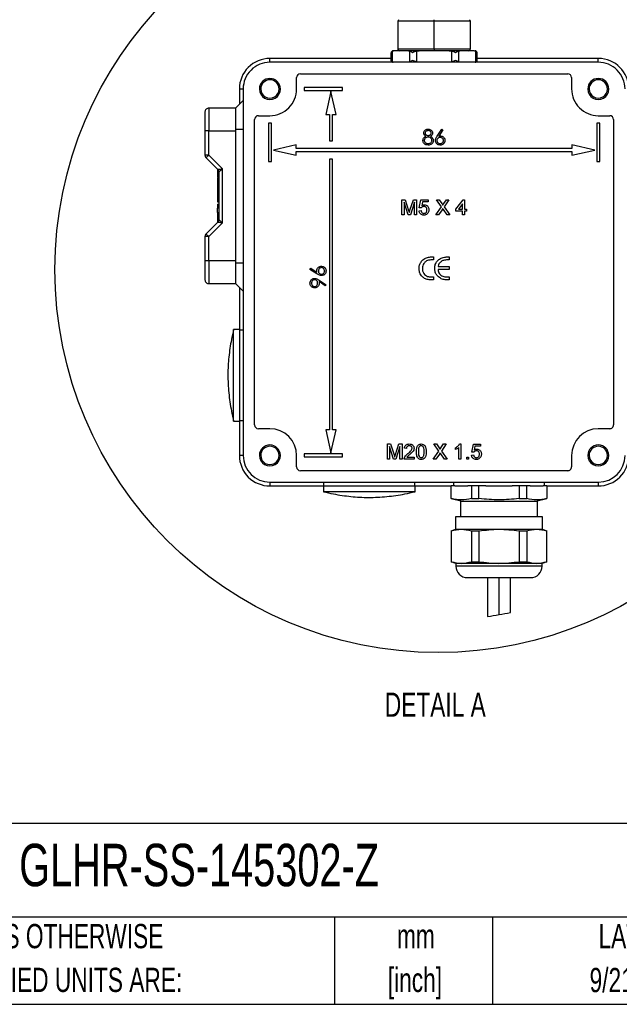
# Model space of a CAD drawing. Header units: millimetres. Extents: x 19 to 819, y 19 to 629.
# Tile 8 of 30: x 527 to 684, y 19 to 277. Entities that reach past the tile are written whole.
import ezdxf

# ---------------------------------------------------------------- set-up
doc = ezdxf.new("R2010")
doc.units = ezdxf.units.MM
doc.header["$LTSCALE"] = 3
doc.layers.add('DIMENSIONS', color=140, linetype='Continuous', lineweight=25)
doc.layers.add('TEXT', color=140, linetype='Continuous', lineweight=25)
doc.layers.add('SLD-DEFPOINTS', color=7, linetype='Continuous')
doc.styles.add('SLDTEXTSTYLE0', font='TXT', dxfattribs={"width": 0.7})

msp = doc.modelspace()

# ---------------------------------------------------------------- linework, layer by layer
for p, q in [((625.662, 276.567), (625.662, 269.328)), ((635.162, 276.567), (625.662, 276.567)), ((635.162, 276.567), (635.162, 276.977)), ((635.162, 269.328), (635.162, 276.567)), ((644.662, 276.567), (635.162, 276.567)), ((644.662, 269.328), (644.662, 276.567)), ((623.925, 266.328), (623.925, 268.328)), ((624.193, 268.743), (624.547, 268.828)), ((624.193, 268.743), (624.193, 265.912)), ((628.458, 268.828), (624.547, 268.828)), ((625.662, 269.328), (635.162, 269.328)), ((628.458, 268.828), (628.812, 268.743)), ((631.251, 268.828), (628.458, 268.828)), ((628.812, 265.912), (628.812, 268.743)), ((630.544, 268.743), (631.251, 268.828)), ((630.544, 268.743), (630.544, 265.912)), ((639.073, 268.828), (631.251, 268.828)), ((635.162, 269.328), (635.162, 268.828)), ((635.162, 269.328), (644.662, 269.328)), ((639.073, 268.828), (639.781, 268.743)), ((641.867, 268.828), (639.073, 268.828)), ((639.781, 265.912), (639.781, 268.743)), ((641.513, 268.743), (641.867, 268.828)), ((641.513, 268.743), (641.513, 265.912)), ((645.778, 268.828), (641.867, 268.828)), ((645.778, 268.828), (646.132, 268.743)), ((646.132, 265.912), (646.132, 268.743)), ((646.4, 266.328), (646.4, 268.328)), ((592.162, 265.828), (592.162, 266.828)), ((623.925, 266.828), (592.162, 266.828)), ((678.162, 265.828), (592.162, 265.828)), ((678.162, 266.828), (646.4, 266.828)), ((678.162, 265.828), (678.162, 266.828)), ((599.162, 258.828), (599.162, 261.828)), ((600.162, 262.828), (670.162, 262.828)), ((671.162, 261.828), (671.162, 258.828)), ((584.162, 258.828), (585.162, 258.828)), ((584.162, 258.828), (584.162, 254.828)), ((585.162, 258.828), (585.162, 162.828)), ((589.762, 258.828), (589.412, 258.828)), ((594.912, 258.828), (594.562, 258.828)), ((601.162, 259.228), (601.162, 258.428)), ((611.162, 259.228), (601.162, 259.228)), ((601.162, 258.428), (611.162, 258.428)), ((608.162, 258.128), (606.832, 252.128)), ((609.493, 252.128), (608.162, 258.128)), ((611.162, 258.428), (611.162, 259.228)), ((675.762, 258.828), (675.412, 258.828)), ((680.912, 258.828), (680.562, 258.828)), ((583.162, 253.828), (585.162, 255.828)), ((575.162, 252.828), (575.162, 247.828)), ((576.162, 253.828), (576.162, 247.828)), ((583.162, 253.828), (576.162, 253.828)), ((583.162, 253.828), (583.162, 248.328)), ((588.162, 170.828), (588.162, 250.828)), ((589.162, 251.828), (592.162, 251.828)), ((606.832, 252.128), (607.762, 252.128)), ((607.762, 252.128), (607.762, 245.228)), ((608.562, 245.228), (608.562, 252.128)), ((608.562, 252.128), (609.493, 252.128)), ((678.162, 251.828), (681.162, 251.828)), ((682.162, 250.828), (682.162, 170.828)), ((576.162, 247.828), (575.162, 247.828)), ((575.162, 247.828), (575.162, 241.505)), ((576.162, 241.505), (576.162, 247.828)), ((576.162, 247.828), (583.162, 247.828)), ((583.162, 248.328), (585.162, 248.328)), ((583.162, 248.328), (583.162, 247.828)), ((583.162, 247.828), (583.162, 213.828)), ((592.562, 249.828), (591.762, 249.828)), ((591.762, 249.828), (591.762, 239.828)), ((592.562, 239.828), (592.562, 249.828)), ((635.968, 246.505), (637.162, 248.33)), ((637.439, 248.113), (636.382, 246.497)), ((637.162, 248.33), (637.439, 248.113)), ((678.562, 249.828), (677.762, 249.828)), ((677.762, 249.828), (677.762, 239.828)), ((678.562, 239.828), (678.562, 249.828)), ((607.762, 245.228), (608.562, 245.228)), ((599.062, 244.158), (593.062, 242.828)), ((593.062, 242.828), (599.062, 241.497)), ((599.062, 243.228), (599.062, 244.158)), ((671.262, 243.228), (599.062, 243.228)), ((671.262, 244.158), (671.262, 243.228)), ((677.262, 242.828), (671.262, 244.158)), ((671.262, 241.497), (677.262, 242.828)), ((576.162, 241.505), (575.162, 241.505)), ((575.455, 240.798), (578.47, 237.784)), ((579.762, 237.905), (576.162, 241.505)), ((599.062, 242.428), (671.262, 242.428)), ((599.062, 241.497), (599.062, 242.428)), ((608.562, 240.428), (607.762, 240.428)), ((607.762, 240.428), (607.762, 169.528)), ((608.562, 169.528), (608.562, 240.428)), ((671.262, 242.428), (671.262, 241.497)), ((578.462, 237.791), (578.462, 237.453)), ((578.462, 237.453), (578.689, 237.453)), ((578.462, 237.453), (578.462, 236.964)), ((579.762, 223.75), (579.762, 237.905)), ((591.762, 239.828), (592.562, 239.828)), ((677.762, 239.828), (678.562, 239.828)), ((578.462, 236.964), (578.762, 236.964)), ((578.462, 236.964), (578.462, 235.674)), ((578.462, 235.674), (578.762, 235.674)), ((578.462, 235.674), (578.462, 235.631)), ((578.762, 235.506), (578.462, 235.506)), ((578.462, 235.506), (578.462, 233.988)), ((578.762, 237.077), (578.762, 224.578)), ((578.462, 233.988), (578.762, 233.988)), ((578.462, 233.988), (578.462, 232.47)), ((578.462, 233.864), (578.462, 233.619)), ((578.462, 232.625), (578.462, 232.227)), ((578.462, 232.47), (578.762, 232.47)), ((578.462, 232.227), (578.762, 232.227)), ((578.462, 232.227), (578.462, 231.978)), ((578.462, 232.06), (578.762, 232.06)), ((578.462, 232.06), (578.462, 230.754)), ((578.462, 230.754), (578.762, 230.754)), ((578.462, 230.754), (578.462, 229.27)), ((626.727, 225.828), (626.727, 229.828)), ((626.727, 229.828), (627.575, 229.828)), ((627.575, 229.828), (628.469, 227.021)), ((628.846, 227.069), (629.731, 229.828)), ((629.731, 229.828), (630.573, 229.828)), ((630.573, 229.828), (630.573, 225.828)), ((631.291, 227.725), (631.701, 229.776)), ((631.701, 229.776), (633.598, 229.776)), ((633.598, 229.776), (633.598, 229.263)), ((637.101, 227.98), (635.827, 229.828)), ((635.827, 229.828), (636.507, 229.828)), ((636.507, 229.828), (637.205, 228.815)), ((637.674, 228.814), (638.369, 229.828)), ((639.058, 229.828), (637.785, 227.973)), ((638.369, 229.828), (639.058, 229.828)), ((640.88, 227.315), (642.778, 229.776)), ((642.778, 229.776), (643.137, 229.776)), ((643.137, 229.776), (643.137, 227.315)), ((578.462, 229.27), (578.762, 229.27)), ((578.462, 228.696), (578.762, 228.696)), ((578.462, 228.696), (578.462, 227.67)), ((578.462, 227.67), (578.762, 227.67)), ((578.762, 227.588), (578.462, 227.588)), ((578.462, 226.426), (578.462, 227.588)), ((628.351, 225.828), (627.291, 229.212)), ((627.291, 229.212), (627.291, 225.828)), ((630.009, 229.212), (628.941, 225.828)), ((630.009, 225.828), (630.009, 229.212)), ((631.803, 227.674), (631.291, 227.725)), ((632.12, 229.263), (631.916, 228.227)), ((633.598, 229.263), (632.12, 229.263)), ((635.622, 225.828), (637.101, 227.98)), ((637.257, 227.204), (636.311, 225.828)), ((638.583, 225.828), (637.61, 227.241)), ((637.785, 227.973), (639.263, 225.828)), ((640.88, 226.802), (640.88, 227.315)), ((642.624, 228.755), (641.513, 227.315)), ((641.513, 227.315), (642.624, 227.315)), ((642.624, 227.315), (642.624, 228.755)), ((643.137, 227.315), (643.65, 227.315)), ((643.65, 227.315), (643.65, 226.802)), ((578.462, 226.426), (578.762, 226.426)), ((578.462, 226.426), (578.462, 225.086)), ((578.462, 225.086), (578.762, 225.086)), ((578.462, 224.997), (578.462, 224.511)), ((578.462, 224.511), (578.462, 224.06)), ((578.462, 224.511), (578.76, 224.511)), ((627.291, 225.828), (626.727, 225.828)), ((628.941, 225.828), (628.351, 225.828)), ((630.573, 225.828), (630.009, 225.828)), ((631.239, 226.905), (631.752, 226.956)), ((636.311, 225.828), (635.622, 225.828)), ((639.263, 225.828), (638.583, 225.828)), ((642.624, 226.802), (640.88, 226.802)), ((642.624, 225.828), (642.624, 226.802)), ((643.137, 225.828), (642.624, 225.828)), ((643.65, 226.802), (643.137, 226.802)), ((643.137, 226.802), (643.137, 225.828)), ((578.47, 223.871), (575.455, 220.857)), ((576.162, 220.15), (579.762, 223.75)), ((578.462, 224.06), (578.618, 224.06)), ((578.462, 224.06), (578.462, 223.864)), ((576.162, 220.15), (575.162, 220.15)), ((575.162, 220.15), (575.162, 213.828)), ((576.162, 213.828), (576.162, 220.15)), ((634.204, 214.828), (634.966, 214.828)), ((634.966, 214.828), (634.966, 214.038)), ((638.474, 214.828), (639.092, 214.828)), ((639.092, 214.828), (639.092, 214.038)), ((575.162, 213.828), (575.162, 208.828)), ((576.162, 213.828), (575.162, 213.828)), ((583.162, 213.828), (576.162, 213.828)), ((576.162, 213.828), (576.162, 207.828)), ((583.162, 213.828), (583.162, 213.328)), ((583.162, 213.328), (585.162, 213.328)), ((583.162, 213.328), (583.162, 207.828)), ((602.66, 211.578), (602.877, 211.854)), ((604.485, 210.384), (602.66, 211.578)), ((602.877, 211.854), (604.493, 210.797)), ((634.966, 214.038), (634.336, 214.038)), ((636.189, 212.301), (639.092, 212.301)), ((639.092, 211.512), (636.189, 211.512)), ((639.092, 214.038), (638.446, 214.038)), ((639.092, 212.301), (639.092, 211.512)), ((634.316, 209.617), (634.966, 209.617)), ((634.966, 209.617), (634.966, 208.828)), ((638.241, 209.617), (639.092, 209.617)), ((639.092, 209.617), (639.092, 208.828)), ((576.162, 207.828), (583.162, 207.828)), ((583.162, 207.828), (585.162, 205.828)), ((584.162, 206.828), (584.162, 195.828)), ((606.665, 207.239), (605.04, 208.352)), ((605.064, 208.758), (606.865, 207.526)), ((606.865, 207.526), (606.665, 207.239)), ((634.966, 208.828), (634.172, 208.828)), ((639.092, 208.828), (638.37, 208.828)), ((582.662, 171.828), (582.662, 195.828)), ((584.162, 195.828), (582.662, 195.828)), ((584.162, 195.828), (584.162, 171.828)), ((584.162, 195.728), (585.162, 195.728)), ((582.07, 193.191), (582.074, 193.183)), ((582.074, 174.473), (582.07, 174.464)), ((582.662, 171.828), (584.162, 171.828)), ((585.162, 171.928), (584.162, 171.928)), ((584.162, 171.828), (584.162, 162.828)), ((592.162, 169.828), (589.162, 169.828)), ((606.832, 169.528), (608.162, 163.528)), ((607.762, 169.528), (606.832, 169.528)), ((608.162, 163.528), (609.493, 169.528)), ((609.493, 169.528), (608.562, 169.528)), ((681.162, 169.828), (678.162, 169.828)), ((622.932, 165.828), (623.78, 165.828)), ((622.932, 161.828), (622.932, 165.828)), ((624.557, 161.828), (623.496, 165.212)), ((623.496, 165.212), (623.496, 161.828)), ((623.78, 165.828), (624.674, 163.021)), ((625.051, 163.069), (625.936, 165.828)), ((626.214, 165.212), (625.146, 161.828)), ((625.936, 165.828), (626.778, 165.828)), ((626.214, 161.828), (626.214, 165.212)), ((626.778, 165.828), (626.778, 161.828)), ((636.383, 163.98), (635.11, 165.828)), ((635.11, 165.828), (635.789, 165.828)), ((635.789, 165.828), (636.487, 164.815)), ((636.956, 164.814), (637.651, 165.828)), ((638.34, 165.828), (637.067, 163.973)), ((637.651, 165.828), (638.34, 165.828)), ((641.832, 165.828), (642.162, 165.828)), ((642.162, 165.828), (642.162, 161.828)), ((645.034, 163.725), (645.444, 165.776)), ((645.444, 165.776), (647.342, 165.776)), ((645.864, 165.263), (645.66, 164.227)), ((647.342, 165.263), (645.864, 165.263)), ((647.342, 165.776), (647.342, 165.263)), ((585.162, 162.828), (584.162, 162.828)), ((589.762, 162.828), (589.412, 162.828)), ((594.912, 162.828), (594.562, 162.828)), ((599.162, 159.828), (599.162, 162.828)), ((601.162, 163.228), (601.162, 162.428)), ((611.162, 163.228), (601.162, 163.228)), ((611.162, 162.428), (611.162, 163.228)), ((627.906, 164.648), (627.393, 164.699)), ((634.904, 161.828), (636.383, 163.98)), ((636.539, 163.204), (635.593, 161.828)), ((637.865, 161.828), (636.892, 163.241)), ((637.067, 163.973), (638.545, 161.828)), ((640.727, 164.355), (640.727, 164.828)), ((641.65, 161.828), (641.65, 164.945)), ((644.983, 162.905), (645.496, 162.956)), ((645.547, 163.674), (645.034, 163.725)), ((671.162, 162.828), (671.162, 159.828)), ((675.762, 162.828), (675.412, 162.828)), ((680.912, 162.828), (680.562, 162.828)), ((601.162, 162.428), (611.162, 162.428)), ((623.496, 161.828), (622.932, 161.828)), ((625.146, 161.828), (624.557, 161.828)), ((626.778, 161.828), (626.214, 161.828)), ((629.957, 161.828), (627.342, 161.828)), ((628.001, 162.34), (629.957, 162.34)), ((629.957, 162.34), (629.957, 161.828)), ((635.593, 161.828), (634.904, 161.828)), ((638.545, 161.828), (637.865, 161.828)), ((642.162, 161.828), (641.65, 161.828)), ((643.701, 161.828), (643.701, 162.34)), ((643.701, 162.34), (644.214, 162.34)), ((644.214, 161.828), (643.701, 161.828)), ((644.214, 162.34), (644.214, 161.828)), ((670.162, 158.828), (600.162, 158.828)), ((592.162, 155.828), (678.162, 155.828)), ((592.162, 155.828), (592.162, 154.828)), ((592.162, 154.828), (606.162, 154.828)), ((606.162, 154.828), (606.162, 153.328)), ((606.162, 154.828), (630.162, 154.828)), ((606.262, 154.828), (606.262, 155.828)), ((630.062, 155.828), (630.062, 154.828)), ((630.162, 153.328), (630.162, 154.828)), ((630.162, 154.828), (639.662, 154.828)), ((639.662, 151.512), (639.662, 154.828)), ((640.583, 154.828), (639.662, 154.828)), ((640.262, 155.828), (640.262, 154.828)), ((640.583, 154.828), (643.996, 154.828)), ((644.917, 154.828), (643.996, 154.828)), ((644.917, 154.828), (644.917, 151.512)), ((646.908, 154.828), (644.917, 154.828)), ((646.908, 151.512), (646.908, 154.828)), ((648.749, 154.828), (646.908, 154.828)), ((648.749, 154.828), (655.576, 154.828)), ((657.417, 154.828), (655.576, 154.828)), ((657.417, 154.828), (657.417, 151.512)), ((659.408, 154.828), (657.417, 154.828)), ((659.408, 151.512), (659.408, 154.828)), ((660.328, 154.828), (659.408, 154.828)), ((660.328, 154.828), (663.742, 154.828)), ((664.662, 154.828), (663.742, 154.828)), ((664.062, 154.828), (664.062, 155.828)), ((664.662, 154.828), (664.662, 151.512)), ((664.662, 154.828), (678.162, 154.828)), ((678.162, 155.828), (678.162, 154.828)), ((630.162, 153.328), (606.162, 153.328)), ((608.799, 152.735), (608.807, 152.739)), ((627.517, 152.739), (627.526, 152.735)), ((639.662, 151.512), (639.662, 151.497)), ((642.162, 150.828), (639.662, 151.497)), ((642.162, 150.828), (662.162, 150.828)), ((642.162, 146.828), (642.162, 150.828)), ((644.917, 151.512), (646.908, 151.512)), ((657.417, 151.512), (659.408, 151.512)), ((664.662, 151.497), (662.162, 150.828)), ((662.162, 150.828), (662.162, 146.828)), ((640.862, 143.528), (640.862, 146.828)), ((640.862, 146.828), (663.462, 146.828)), ((663.462, 146.828), (663.462, 143.528)), ((639.662, 143.091), (640.862, 143.528)), ((639.662, 143.072), (639.662, 134.984)), ((640.862, 143.528), (663.462, 143.528)), ((644.917, 143.072), (646.908, 143.072)), ((644.917, 143.072), (644.917, 134.984)), ((646.908, 143.072), (646.908, 134.984)), ((657.417, 143.072), (657.417, 134.984)), ((657.417, 143.072), (659.408, 143.072)), ((659.408, 143.072), (659.408, 134.984)), ((663.462, 143.528), (664.662, 143.091)), ((664.662, 134.984), (664.662, 143.072)), ((640.862, 134.528), (639.662, 134.964)), ((663.462, 134.528), (640.862, 134.528)), ((640.862, 134.528), (640.862, 133.828)), ((644.917, 134.984), (646.908, 134.984)), ((657.417, 134.984), (659.408, 134.984)), ((664.662, 134.964), (663.462, 134.528)), ((663.462, 133.828), (663.462, 134.528)), ((663.462, 133.828), (640.862, 133.828)), ((643.862, 130.828), (660.462, 130.828)), ((649.162, 130.828), (649.162, 120.647)), ((652.162, 121.122), (652.162, 130.828)), ((655.162, 121.699), (655.162, 130.828))]:
    msp.add_line(p, q)
at = {"flags": 128}
for points in [[(576.162, 241.505), (576.024, 241.367), (575.892, 241.235), (575.77, 241.112), (575.662, 241.005), (575.574, 240.917), (575.509, 240.852), (575.469, 240.812), (575.455, 240.798)], [(575.455, 220.857), (575.469, 220.843), (575.509, 220.803), (575.574, 220.738), (575.662, 220.65), (575.77, 220.543), (575.892, 220.421), (576.024, 220.288), (576.162, 220.15)]]:
    msp.add_lwpolyline(points, dxfattribs=at)
for centre, radius, start, end in [((626.162, 276.567), 0.5, 124.99937, 179.99999), ((644.162, 276.567), 0.5, 359.99873, 55.00109), ((624.425, 268.328), 0.5, 90.00067, 179.99848), ((626.162, 269.328), 0.5, 179.99981, 269.99933), ((644.162, 269.328), 0.5, 269.99994, 0.00092), ((645.9, 268.328), 0.5, 0.04619, 90.00079), ((592.162, 258.828), 8, 90.00001, 180.00005), ((592.162, 258.828), 7, 89.99996, 180.00004), ((624.425, 266.328), 0.5, 180.00152, 269.99933), ((645.9, 266.328), 0.5, 269.99994, 0.01116), ((678.162, 258.828), 8, 0.00001, 89.99998), ((678.162, 258.828), 7, 359.99998, 90.00002), ((592.162, 258.828), 2.75, 0.00008, 179.99992), ((592.162, 258.828), 2.4, 0.00009, 179.99991), ((600.162, 261.828), 1, 90.00067, 179.99933), ((670.162, 261.828), 1, 0.00012, 89.99967), ((678.162, 258.828), 2.75, 0.00012, 179.99988), ((678.162, 258.828), 2.4, 0.00009, 179.99991), ((592.162, 258.828), 2.75, 179.99977, 0.00023), ((592.162, 258.828), 2.4, 179.99973, 0.00027), ((592.162, 258.828), 7, 269.99996, 0.00004), ((678.162, 258.828), 7, 179.99998, 270.00003), ((678.162, 258.828), 2.75, 179.99981, 0.00019), ((678.162, 258.828), 2.4, 179.99973, 0.00027), ((576.162, 252.828), 1, 89.99848, 180.00066), ((589.162, 250.828), 1, 90.00067, 179.99933), ((681.162, 250.828), 1, 0.0003, 89.99959), ((576.162, 241.505), 1, 179.99974, 224.9999), ((577.762, 237.077), 1, 359.99934, 45.00132), ((577.762, 224.578), 1, 315.00032, 359.99901), ((576.162, 220.15), 1, 135.0001, 180.00026), ((576.162, 208.828), 1, 179.99848, 270.00152), ((629.915, 183.827), 48.753, 165.75002, 168.92575), ((629.917, 183.829), 48.755, 191.07435, 194.24995), ((589.162, 170.828), 1, 180.00037, 270.00006), ((681.162, 170.828), 1, 269.99968, 360), ((592.162, 162.828), 7, 0.00006, 89.99994), ((678.162, 162.828), 7, 90.00007, 179.99991), ((592.162, 162.828), 2.75, 0.00008, 179.99992), ((592.162, 162.828), 2.4, 0.00009, 179.99991), ((678.162, 162.828), 2.75, 0.00012, 179.99988), ((678.162, 162.828), 2.4, 0.00009, 179.99991), ((592.162, 162.828), 8, 179.99986, 270.00008), ((592.162, 162.828), 7, 180, 269.99994), ((592.162, 162.828), 2.75, 179.99992, 0.00008), ((592.162, 162.828), 2.4, 179.99991, 0.00009), ((678.162, 162.828), 2.75, 179.99996, 0.00004), ((678.162, 162.828), 2.4, 179.99991, 0.00009), ((678.162, 162.828), 7, 270.00009, 359.99997), ((678.162, 162.828), 8, 269.99993, 0.00008), ((600.162, 159.828), 1, 180.00037, 270.00006), ((670.162, 159.828), 1, 269.99961, 0.00018), ((618.16, 200.569), 48.741, 255.74976, 258.92625), ((618.164, 200.573), 48.745, 281.07389, 284.25011), ((643.862, 133.828), 3, 180.00001, 269.99999), ((660.462, 133.828), 3, 269.99998, 0.00005)]:
    msp.add_arc(centre, radius, start, end)
for points, knots in [([(624.193, 268.743), (624.115, 268.688), (623.969, 268.584), (623.939, 268.409), (623.925, 268.328)], [0, 0, 0, 0, 0.5373289, 1, 1, 1, 1]), ([(629.544, 268.328), (629.407, 268.402), (629.161, 268.537), (628.919, 268.68), (628.812, 268.743)], [0, 0, 0, 0, 0.553642, 1, 1, 1, 1]), ([(630.544, 268.743), (630.367, 268.685), (630.024, 268.572), (629.701, 268.407), (629.544, 268.328)], [0, 0, 0, 0, 0.5129435, 1, 1, 1, 1]), ([(640.781, 268.328), (640.625, 268.407), (640.302, 268.571), (639.959, 268.685), (639.781, 268.743)], [0, 0, 0, 0, 0.48376634, 1, 1, 1, 1]), ([(641.513, 268.743), (641.406, 268.68), (641.164, 268.538), (640.918, 268.403), (640.781, 268.328)], [0, 0, 0, 0, 0.4430309, 1, 1, 1, 1]), ([(646.4, 268.328), (646.386, 268.408), (646.356, 268.583), (646.211, 268.687), (646.132, 268.743)], [0, 0, 0, 0, 0.45954598, 1, 1, 1, 1]), ([(624.193, 265.912), (624.114, 265.968), (623.969, 266.072), (623.939, 266.247), (623.925, 266.328)], [0, 0, 0, 0, 0.540446, 1, 1, 1, 1]), ([(629.544, 266.328), (629.406, 266.252), (629.16, 266.118), (628.919, 265.975), (628.812, 265.912)], [0, 0, 0, 0, 0.5569779, 1, 1, 1, 1]), ([(630.544, 265.912), (630.366, 265.97), (630.022, 266.084), (629.7, 266.248), (629.544, 266.328)], [0, 0, 0, 0, 0.5162361, 1, 1, 1, 1]), ([(640.781, 266.328), (640.624, 266.248), (640.301, 266.084), (639.958, 265.97), (639.781, 265.912)], [0, 0, 0, 0, 0.4870635, 1, 1, 1, 1]), ([(641.513, 265.912), (641.405, 265.975), (641.164, 266.118), (640.918, 266.253), (640.781, 266.328)], [0, 0, 0, 0, 0.446353, 1, 1, 1, 1]), ([(646.4, 266.328), (646.386, 266.247), (646.356, 266.072), (646.21, 265.968), (646.132, 265.912)], [0, 0, 0, 0, 0.4626779, 1, 1, 1, 1]), ([(632.444, 247.304), (632.456, 247.405), (632.479, 247.616), (632.651, 247.909), (632.914, 248.145), (633.249, 248.302), (633.493, 248.321), (633.617, 248.33)], [0, 0, 0, 0, 0.1760931, 0.3675107, 0.5757178, 0.785645, 1, 1, 1, 1]), ([(633.597, 247.92), (633.467, 247.909), (633.252, 247.891), (633.009, 247.735), (632.871, 247.576), (632.81, 247.424), (632.805, 247.333), (632.803, 247.298)], [0, 0, 0, 0, 0.3443706, 0.5717764, 0.755711, 0.9061398, 1, 1, 1, 1]), ([(634.393, 247.306), (634.386, 247.368), (634.372, 247.491), (634.267, 247.655), (634.118, 247.802), (633.883, 247.904), (633.701, 247.914), (633.597, 247.92)], [0, 0, 0, 0, 0.1661479, 0.3266885, 0.5131352, 0.7218864, 1, 1, 1, 1]), ([(633.617, 248.33), (633.775, 248.313), (634.062, 248.282), (634.422, 248.054), (634.656, 247.755), (634.745, 247.48), (634.751, 247.328), (634.752, 247.293)], [0, 0, 0, 0, 0.2782571, 0.5037343, 0.7299579, 0.9380298, 1, 1, 1, 1]), ([(632.239, 245.36), (632.254, 245.5), (632.282, 245.772), (632.537, 246.147), (632.814, 246.344), (632.996, 246.439), (633.029, 246.456)], [0, 0, 0, 0, 0.2929706, 0.5673752, 0.9229606, 1, 1, 1, 1]), ([(633.593, 244.125), (633.388, 244.139), (633.052, 244.162), (632.649, 244.412), (632.395, 244.733), (632.255, 245.064), (632.243, 245.286), (632.239, 245.36)], [0, 0, 0, 0, 0.2966657, 0.4863363, 0.6752755, 0.8919164, 1, 1, 1, 1]), ([(633.029, 246.456), (632.909, 246.528), (632.699, 246.655), (632.502, 246.951), (632.449, 247.172), (632.445, 247.29), (632.444, 247.304)], [0, 0, 0, 0, 0.384079, 0.6719737, 0.9608918, 1, 1, 1, 1]), ([(633.62, 246.228), (633.466, 246.213), (633.177, 246.185), (632.855, 245.954), (632.657, 245.69), (632.602, 245.48), (632.599, 245.366), (632.598, 245.348)], [0, 0, 0, 0, 0.3059848, 0.575673, 0.7691681, 0.9639248, 1, 1, 1, 1]), ([(632.598, 245.348), (632.611, 245.246), (632.636, 245.052), (632.803, 244.812), (633.049, 244.633), (633.328, 244.546), (633.522, 244.538), (633.597, 244.535)], [0, 0, 0, 0, 0.2125047, 0.4033024, 0.5929822, 0.8437881, 1, 1, 1, 1]), ([(632.803, 247.298), (632.811, 247.235), (632.825, 247.108), (632.952, 246.914), (633.155, 246.743), (633.4, 246.648), (633.555, 246.641), (633.611, 246.638)], [0, 0, 0, 0, 0.1655688, 0.3293375, 0.5939725, 0.8532671, 1, 1, 1, 1]), ([(633.597, 244.535), (633.737, 244.545), (633.978, 244.562), (634.285, 244.73), (634.481, 244.947), (634.585, 245.178), (634.595, 245.325), (634.598, 245.385)], [0, 0, 0, 0, 0.2843332, 0.4918725, 0.6991262, 0.8759723, 1, 1, 1, 1]), ([(633.611, 246.638), (633.713, 246.648), (633.902, 246.668), (634.153, 246.807), (634.31, 246.995), (634.385, 247.173), (634.391, 247.272), (634.393, 247.306)], [0, 0, 0, 0, 0.2679259, 0.5017209, 0.7374384, 0.9093144, 1, 1, 1, 1]), ([(634.598, 245.385), (634.586, 245.487), (634.562, 245.675), (634.379, 245.927), (634.129, 246.126), (633.848, 246.218), (633.678, 246.225), (633.62, 246.228)], [0, 0, 0, 0, 0.2122665, 0.392558, 0.6402109, 0.878253, 1, 1, 1, 1]), ([(634.752, 247.293), (634.743, 247.191), (634.724, 246.981), (634.534, 246.688), (634.327, 246.536), (634.199, 246.465), (634.184, 246.456)], [0, 0, 0, 0, 0.284771, 0.5871069, 0.9501461, 1, 1, 1, 1]), ([(634.184, 246.456), (634.362, 246.353), (634.637, 246.194), (634.883, 245.835), (634.952, 245.578), (634.956, 245.429), (634.957, 245.393)], [0, 0, 0, 0, 0.43655606, 0.67850531, 0.92079275, 1, 1, 1, 1]), ([(634.957, 245.393), (634.953, 245.309), (634.941, 245.09), (634.834, 244.801), (634.703, 244.628), (634.654, 244.564)], [0, 0, 0, 0, 0.278833, 0.7320078, 1, 1, 1, 1]), ([(635.521, 245.343), (635.543, 245.519), (635.579, 245.817), (635.772, 246.196), (635.903, 246.401), (635.968, 246.505)], [0, 0, 0, 0, 0.4192085, 0.7071958, 1, 1, 1, 1]), ([(636.733, 244.125), (636.571, 244.143), (636.276, 244.175), (635.906, 244.41), (635.661, 244.725), (635.536, 245.052), (635.526, 245.263), (635.521, 245.343)], [0, 0, 0, 0, 0.2535856, 0.4610815, 0.6691403, 0.873862, 1, 1, 1, 1]), ([(636.721, 246.125), (636.62, 246.118), (636.43, 246.104), (636.179, 245.971), (635.996, 245.772), (635.893, 245.546), (635.884, 245.391), (635.88, 245.329)], [0, 0, 0, 0, 0.2341742, 0.4379267, 0.641693, 0.8543692, 1, 1, 1, 1]), ([(635.88, 245.329), (635.891, 245.228), (635.912, 245.038), (636.088, 244.793), (636.327, 244.611), (636.571, 244.541), (636.713, 244.537), (636.752, 244.535)], [0, 0, 0, 0, 0.229004, 0.4314706, 0.6730454, 0.9109083, 1, 1, 1, 1]), ([(636.382, 246.497), (636.431, 246.505), (636.524, 246.52), (636.663, 246.532), (636.752, 246.534), (636.796, 246.535)], [0, 0, 0, 0, 0.3601788, 0.6795512, 1, 1, 1, 1]), ([(637.624, 245.329), (637.614, 245.424), (637.596, 245.603), (637.441, 245.829), (637.23, 246.005), (636.977, 246.111), (636.797, 246.121), (636.721, 246.125)], [0, 0, 0, 0, 0.21181403, 0.40066156, 0.59636635, 0.82823533, 1, 1, 1, 1]), ([(637.983, 245.35), (637.963, 245.173), (637.929, 244.866), (637.677, 244.499), (637.358, 244.261), (637.028, 244.14), (636.812, 244.129), (636.733, 244.125)], [0, 0, 0, 0, 0.2704052, 0.4689715, 0.6674187, 0.8776266, 1, 1, 1, 1]), ([(636.752, 244.535), (636.854, 244.543), (637.054, 244.559), (637.319, 244.707), (637.513, 244.907), (637.611, 245.129), (637.62, 245.269), (637.624, 245.329)], [0, 0, 0, 0, 0.2315019, 0.456542, 0.680804, 0.8628754, 1, 1, 1, 1]), ([(636.796, 246.535), (636.961, 246.518), (637.262, 246.487), (637.626, 246.232), (637.876, 245.915), (637.974, 245.598), (637.981, 245.409), (637.983, 245.35)], [0, 0, 0, 0, 0.2633946, 0.4793237, 0.6949031, 0.9051276, 1, 1, 1, 1]), ([(634.654, 244.564), (634.541, 244.457), (634.313, 244.243), (633.918, 244.137), (633.679, 244.128), (633.593, 244.125)], [0, 0, 0, 0, 0.39030909, 0.78175629, 1, 1, 1, 1]), ([(578.47, 237.784), (578.477, 237.785), (578.507, 237.787), (578.577, 237.794), (578.696, 237.805), (578.938, 237.828), (579.299, 237.862), (579.604, 237.89), (579.762, 237.905)], [0, 0, 0, 0, 0.0175215, 0.070213, 0.1617134, 0.2928949, 0.6319023, 1, 1, 1, 1]), ([(579.762, 237.905), (579.64, 237.804), (579.404, 237.608), (579.125, 237.377), (578.937, 237.222), (578.846, 237.146), (578.792, 237.101), (578.768, 237.082), (578.762, 237.077)], [0, 0, 0, 0, 0.3680933, 0.7071121, 0.8382703, 0.9297943, 0.9824766, 1, 1, 1, 1]), ([(628.469, 227.021), (628.5, 226.923), (628.546, 226.776), (628.606, 226.581), (628.635, 226.482), (628.65, 226.433)], [0, 0, 0, 0, 0.4999898, 0.750006, 1, 1, 1, 1]), ([(628.65, 226.433), (628.682, 226.539), (628.73, 226.698), (628.795, 226.91), (628.829, 227.016), (628.846, 227.069)], [0, 0, 0, 0, 0.49995662, 0.74997382, 1, 1, 1, 1]), ([(632.488, 228.033), (632.386, 228.026), (632.199, 228.013), (631.959, 227.873), (631.855, 227.74), (631.803, 227.674)], [0, 0, 0, 0, 0.3751558, 0.6893589, 1, 1, 1, 1]), ([(631.916, 228.227), (631.986, 228.277), (632.157, 228.399), (632.408, 228.485), (632.581, 228.492), (632.63, 228.494)], [0, 0, 0, 0, 0.3308893, 0.8118496, 1, 1, 1, 1]), ([(632.485, 226.238), (632.587, 226.246), (632.765, 226.259), (632.987, 226.388), (633.142, 226.562), (633.268, 226.824), (633.282, 227.038), (633.291, 227.169)], [0, 0, 0, 0, 0.2187902, 0.3804025, 0.5416482, 0.7180868, 1, 1, 1, 1]), ([(633.291, 227.169), (633.282, 227.297), (633.269, 227.506), (633.133, 227.767), (632.96, 227.928), (632.734, 228.019), (632.575, 228.028), (632.488, 228.033)], [0, 0, 0, 0, 0.284729, 0.4641044, 0.6446848, 0.8051003, 1, 1, 1, 1]), ([(632.63, 228.494), (632.777, 228.48), (633.067, 228.451), (633.416, 228.208), (633.665, 227.888), (633.787, 227.538), (633.799, 227.299), (633.803, 227.199)], [0, 0, 0, 0, 0.225728, 0.4417223, 0.6326564, 0.8462316, 1, 1, 1, 1]), ([(633.803, 227.199), (633.799, 227.099), (633.79, 226.915), (633.706, 226.588), (633.579, 226.389), (633.497, 226.262)], [0, 0, 0, 0, 0.2999, 0.5500606, 1, 1, 1, 1]), ([(637.205, 228.815), (637.233, 228.773), (637.288, 228.693), (637.353, 228.582), (637.405, 228.498), (637.41, 228.449), (637.412, 228.433)], [0, 0, 0, 0, 0.3427013, 0.6661234, 0.8911795, 1, 1, 1, 1]), ([(637.445, 227.479), (637.414, 227.433), (637.366, 227.365), (637.304, 227.273), (637.273, 227.227), (637.257, 227.204)], [0, 0, 0, 0, 0.5000104, 0.7499863, 1, 1, 1, 1]), ([(637.412, 228.433), (637.441, 228.475), (637.498, 228.559), (637.585, 228.686), (637.644, 228.771), (637.674, 228.814)], [0, 0, 0, 0, 0.3249594, 0.6624633, 1, 1, 1, 1]), ([(637.61, 227.241), (637.596, 227.261), (637.568, 227.3), (637.513, 227.38), (637.473, 227.439), (637.445, 227.479)], [0, 0, 0, 0, 0.2500121, 0.50001, 1, 1, 1, 1]), ([(578.762, 224.578), (578.768, 224.573), (578.792, 224.554), (578.846, 224.51), (578.937, 224.433), (579.125, 224.278), (579.404, 224.047), (579.64, 223.852), (579.762, 223.75)], [0, 0, 0, 0, 0.017519, 0.0702057, 0.1617135, 0.292888, 0.6319067, 1, 1, 1, 1]), ([(632.482, 225.776), (632.321, 225.788), (632.032, 225.81), (631.662, 226.022), (631.404, 226.314), (631.276, 226.627), (631.249, 226.83), (631.239, 226.905)], [0, 0, 0, 0, 0.2573437, 0.4641553, 0.6708341, 0.8778645, 1, 1, 1, 1]), ([(631.752, 226.956), (631.777, 226.836), (631.818, 226.643), (631.976, 226.416), (632.157, 226.291), (632.337, 226.243), (632.444, 226.239), (632.485, 226.238)], [0, 0, 0, 0, 0.3206546, 0.5172976, 0.7155732, 0.8914007, 1, 1, 1, 1]), ([(633.497, 226.262), (633.385, 226.142), (633.178, 225.922), (632.798, 225.792), (632.572, 225.781), (632.482, 225.776)], [0, 0, 0, 0, 0.4174308, 0.76745654, 1, 1, 1, 1]), ([(579.762, 223.75), (579.604, 223.765), (579.299, 223.793), (578.938, 223.827), (578.696, 223.85), (578.577, 223.861), (578.507, 223.868), (578.477, 223.871), (578.47, 223.871)], [0, 0, 0, 0, 0.3680977, 0.7071051, 0.8382684, 0.929787, 0.9824774, 1, 1, 1, 1]), ([(632.229, 214.029), (632.385, 214.155), (632.813, 214.496), (633.504, 214.788), (634.027, 214.818), (634.204, 214.828)], [0, 0, 0, 0, 0.2767996, 0.7561859, 1, 1, 1, 1]), ([(635.942, 213.716), (636.082, 213.861), (636.338, 214.126), (636.798, 214.415), (637.111, 214.542), (637.269, 214.606)], [0, 0, 0, 0, 0.3732294, 0.6826903, 1, 1, 1, 1]), ([(637.269, 214.606), (637.461, 214.665), (637.752, 214.755), (638.159, 214.818), (638.369, 214.824), (638.474, 214.828)], [0, 0, 0, 0, 0.48820816, 0.74293036, 1, 1, 1, 1]), ([(604.455, 211.211), (604.472, 211.377), (604.503, 211.677), (604.758, 212.041), (605.076, 212.292), (605.393, 212.389), (605.582, 212.396), (605.64, 212.398)], [0, 0, 0, 0, 0.2633959, 0.4793109, 0.6948782, 0.9070442, 1, 1, 1, 1]), ([(605.661, 212.039), (605.566, 212.029), (605.387, 212.011), (605.161, 211.857), (604.985, 211.645), (604.879, 211.393), (604.869, 211.213), (604.865, 211.136)], [0, 0, 0, 0, 0.211822, 0.4006712, 0.5963778, 0.8276542, 1, 1, 1, 1]), ([(605.64, 212.398), (605.817, 212.379), (606.122, 212.345), (606.488, 212.094), (606.726, 211.778), (606.85, 211.448), (606.861, 211.23), (606.865, 211.148)], [0, 0, 0, 0, 0.270141, 0.4673164, 0.6642841, 0.8737131, 1, 1, 1, 1]), ([(606.455, 211.167), (606.446, 211.269), (606.429, 211.489), (606.258, 211.773), (606.018, 211.971), (605.805, 212.035), (605.689, 212.038), (605.661, 212.039)], [0, 0, 0, 0, 0.2318643, 0.5037364, 0.7338042, 0.9355675, 1, 1, 1, 1]), ([(631.215, 211.857), (631.226, 212.058), (631.253, 212.561), (631.563, 213.354), (632.003, 213.8), (632.229, 214.029)], [0, 0, 0, 0, 0.2436253, 0.6120503, 1, 1, 1, 1]), ([(632.051, 209.692), (631.92, 209.844), (631.579, 210.24), (631.266, 210.994), (631.231, 211.586), (631.215, 211.857)], [0, 0, 0, 0, 0.2532484, 0.6578844, 1, 1, 1, 1]), ([(632.623, 213.323), (632.503, 213.16), (632.263, 212.833), (632.105, 212.296), (632.09, 211.95), (632.083, 211.807)], [0, 0, 0, 0, 0.3677942, 0.7371064, 1, 1, 1, 1]), ([(632.083, 211.807), (632.095, 211.605), (632.115, 211.269), (632.267, 210.814), (632.408, 210.579), (632.479, 210.46)], [0, 0, 0, 0, 0.4233831, 0.7068921, 1, 1, 1, 1]), ([(634.336, 214.038), (634.135, 214.027), (633.733, 214.006), (633.115, 213.79), (632.795, 213.486), (632.623, 213.323)], [0, 0, 0, 0, 0.3147255, 0.6313598, 1, 1, 1, 1]), ([(635.32, 211.791), (635.328, 211.991), (635.35, 212.531), (635.565, 213.208), (635.855, 213.599), (635.942, 213.716)], [0, 0, 0, 0, 0.2918086, 0.7884048, 1, 1, 1, 1]), ([(636.312, 209.601), (636.167, 209.74), (635.804, 210.088), (635.397, 210.838), (635.346, 211.466), (635.32, 211.791)], [0, 0, 0, 0, 0.2428257, 0.6087499, 1, 1, 1, 1]), ([(636.823, 213.455), (636.681, 213.31), (636.396, 213.019), (636.228, 212.587), (636.195, 212.344), (636.189, 212.301)], [0, 0, 0, 0, 0.45013193, 0.90444276, 1, 1, 1, 1]), ([(636.189, 211.512), (636.21, 211.308), (636.254, 210.901), (636.507, 210.502), (636.676, 210.311), (636.711, 210.271)], [0, 0, 0, 0, 0.4417551, 0.8842558, 1, 1, 1, 1]), ([(638.446, 214.038), (638.245, 214.027), (637.79, 214.001), (637.225, 213.782), (636.925, 213.538), (636.823, 213.455)], [0, 0, 0, 0, 0.342044, 0.7753755, 1, 1, 1, 1]), ([(602.66, 207.979), (602.68, 208.156), (602.715, 208.467), (602.968, 208.845), (603.29, 209.088), (603.614, 209.205), (603.818, 209.215), (603.889, 209.219)], [0, 0, 0, 0, 0.272439, 0.4779739, 0.6838683, 0.8905414, 1, 1, 1, 1]), ([(603.889, 209.219), (604.07, 209.196), (604.373, 209.159), (604.754, 208.959), (604.96, 208.825), (605.064, 208.758)], [0, 0, 0, 0, 0.4228834, 0.7092815, 1, 1, 1, 1]), ([(604.493, 210.797), (604.485, 210.847), (604.47, 210.94), (604.458, 211.078), (604.456, 211.167), (604.455, 211.211)], [0, 0, 0, 0, 0.3601582, 0.6795532, 1, 1, 1, 1]), ([(605.647, 209.937), (605.471, 209.958), (605.173, 209.994), (604.794, 210.187), (604.589, 210.318), (604.485, 210.384)], [0, 0, 0, 0, 0.4192124, 0.7072027, 1, 1, 1, 1]), ([(604.865, 211.136), (604.876, 211.011), (604.894, 210.797), (605.067, 210.54), (605.281, 210.371), (605.495, 210.301), (605.624, 210.297), (605.661, 210.296)], [0, 0, 0, 0, 0.2862429, 0.4924378, 0.698035, 0.9139406, 1, 1, 1, 1]), ([(606.865, 211.148), (606.847, 210.986), (606.816, 210.692), (606.582, 210.323), (606.268, 210.078), (605.94, 209.952), (605.728, 209.941), (605.647, 209.937)], [0, 0, 0, 0, 0.2531214, 0.4598294, 0.6668132, 0.8725657, 1, 1, 1, 1]), ([(605.661, 210.296), (605.761, 210.306), (605.949, 210.327), (606.195, 210.5), (606.376, 210.737), (606.448, 210.982), (606.453, 211.125), (606.455, 211.167)], [0, 0, 0, 0, 0.2265777, 0.4286657, 0.6702808, 0.9024598, 1, 1, 1, 1]), ([(634.172, 208.828), (633.972, 208.837), (633.447, 208.862), (632.681, 209.128), (632.245, 209.519), (632.051, 209.692)], [0, 0, 0, 0, 0.2558883, 0.6702, 1, 1, 1, 1]), ([(632.479, 210.46), (632.609, 210.303), (632.868, 209.988), (633.518, 209.67), (634.019, 209.637), (634.316, 209.617)], [0, 0, 0, 0, 0.2878823, 0.577384, 1, 1, 1, 1]), ([(638.37, 208.828), (638.169, 208.838), (637.634, 208.866), (636.913, 209.136), (636.48, 209.471), (636.312, 209.601)], [0, 0, 0, 0, 0.26830927, 0.71630283, 1, 1, 1, 1]), ([(636.711, 210.271), (636.859, 210.132), (637.156, 209.855), (637.706, 209.647), (638.075, 209.626), (638.241, 209.617)], [0, 0, 0, 0, 0.3530245, 0.7083659, 1, 1, 1, 1]), ([(603.885, 206.706), (603.716, 206.724), (603.416, 206.756), (603.053, 207.003), (602.81, 207.323), (602.677, 207.663), (602.664, 207.891), (602.66, 207.979)], [0, 0, 0, 0, 0.256816, 0.4541203, 0.6511624, 0.8655753, 1, 1, 1, 1]), ([(603.865, 208.86), (603.766, 208.849), (603.579, 208.828), (603.336, 208.655), (603.157, 208.416), (603.077, 208.165), (603.072, 208.011), (603.07, 207.961)], [0, 0, 0, 0, 0.221172, 0.4186645, 0.65253, 0.8869273, 1, 1, 1, 1]), ([(603.07, 207.961), (603.082, 207.835), (603.106, 207.587), (603.301, 207.305), (603.532, 207.127), (603.726, 207.069), (603.837, 207.066), (603.865, 207.065)], [0, 0, 0, 0, 0.2822263, 0.5561705, 0.746445, 0.9376569, 1, 1, 1, 1]), ([(604.66, 207.997), (604.649, 208.125), (604.631, 208.34), (604.468, 208.6), (604.263, 208.772), (604.047, 208.852), (603.91, 208.858), (603.865, 208.86)], [0, 0, 0, 0, 0.288657, 0.487478, 0.6857266, 0.8964475, 1, 1, 1, 1]), ([(603.865, 207.065), (603.956, 207.074), (604.134, 207.093), (604.374, 207.259), (604.559, 207.498), (604.65, 207.766), (604.657, 207.935), (604.66, 207.997)], [0, 0, 0, 0, 0.200013, 0.3897165, 0.6260484, 0.8612741, 1, 1, 1, 1]), ([(605.07, 207.931), (605.052, 207.753), (605.018, 207.436), (604.749, 207.054), (604.419, 206.799), (604.106, 206.712), (603.929, 206.707), (603.885, 206.706)], [0, 0, 0, 0, 0.2783501, 0.4986941, 0.7188064, 0.9308125, 1, 1, 1, 1]), ([(605.04, 208.352), (605.046, 208.302), (605.057, 208.207), (605.067, 208.067), (605.069, 207.976), (605.07, 207.931)], [0, 0, 0, 0, 0.3554397, 0.6773896, 1, 1, 1, 1]), ([(582.074, 193.183), (581.82, 191.664), (581.312, 188.626), (581.103, 183.946), (581.287, 179.205), (581.812, 176.05), (582.074, 174.473)], [0, 0, 0, 0, 0.2452993, 0.4905987, 0.7452994, 1, 1, 1, 1]), ([(627.393, 164.699), (627.42, 164.864), (627.466, 165.145), (627.691, 165.485), (627.979, 165.696), (628.319, 165.811), (628.556, 165.822), (628.675, 165.828)], [0, 0, 0, 0, 0.2597586, 0.4433596, 0.6272382, 0.8124912, 1, 1, 1, 1]), ([(628.664, 165.366), (628.562, 165.359), (628.383, 165.347), (628.15, 165.224), (627.995, 165.052), (627.917, 164.848), (627.909, 164.712), (627.906, 164.648)], [0, 0, 0, 0, 0.2571973, 0.4550677, 0.6535574, 0.837892, 1, 1, 1, 1]), ([(629.393, 164.719), (629.383, 164.807), (629.365, 164.972), (629.222, 165.165), (629.043, 165.296), (628.848, 165.358), (628.718, 165.364), (628.664, 165.366)], [0, 0, 0, 0, 0.2425517, 0.4490617, 0.6403613, 0.8503574, 1, 1, 1, 1]), ([(628.675, 165.828), (628.846, 165.816), (629.141, 165.795), (629.515, 165.591), (629.766, 165.312), (629.891, 165.003), (629.902, 164.801), (629.906, 164.723)], [0, 0, 0, 0, 0.274622, 0.4739545, 0.673354, 0.8735588, 1, 1, 1, 1]), ([(630.521, 163.8), (630.526, 164), (630.538, 164.454), (630.661, 165.036), (630.927, 165.484), (631.225, 165.721), (631.537, 165.817), (631.726, 165.824), (631.803, 165.828)], [0, 0, 0, 0, 0.22167618, 0.50340969, 0.64624916, 0.7906437, 0.91399937, 1, 1, 1, 1]), ([(631.266, 165.092), (631.209, 164.967), (631.089, 164.703), (631.044, 164.258), (631.038, 163.955), (631.034, 163.802)], [0, 0, 0, 0, 0.3103708, 0.6525165, 1, 1, 1, 1]), ([(631.798, 165.366), (631.71, 165.357), (631.545, 165.34), (631.369, 165.218), (631.293, 165.125), (631.266, 165.092)], [0, 0, 0, 0, 0.4199044, 0.792471, 1, 1, 1, 1]), ([(632.573, 163.802), (632.568, 164.001), (632.557, 164.4), (632.482, 164.893), (632.265, 165.184), (632.074, 165.324), (631.904, 165.363), (631.813, 165.366), (631.798, 165.366)], [0, 0, 0, 0, 0.3083029, 0.6193076, 0.7392365, 0.8593623, 0.9764003, 1, 1, 1, 1]), ([(631.803, 165.828), (631.979, 165.81), (632.266, 165.782), (632.607, 165.561), (632.87, 165.194), (633.066, 164.593), (633.079, 164.083), (633.085, 163.8)], [0, 0, 0, 0, 0.192972, 0.3145292, 0.4362653, 0.68738, 1, 1, 1, 1]), ([(640.727, 164.828), (640.901, 164.926), (641.206, 165.098), (641.586, 165.439), (641.749, 165.696), (641.832, 165.828)], [0, 0, 0, 0, 0.3980189, 0.6927744, 1, 1, 1, 1]), ([(624.674, 163.021), (624.705, 162.923), (624.751, 162.776), (624.811, 162.581), (624.84, 162.482), (624.855, 162.433)], [0, 0, 0, 0, 0.4999955, 0.7499973, 1, 1, 1, 1]), ([(624.855, 162.433), (624.887, 162.539), (624.935, 162.698), (625, 162.91), (625.034, 163.016), (625.051, 163.069)], [0, 0, 0, 0, 0.499969, 0.749987, 1, 1, 1, 1]), ([(627.396, 162.183), (627.481, 162.369), (627.628, 162.687), (627.978, 163.044), (628.204, 163.23), (628.318, 163.324)], [0, 0, 0, 0, 0.4087845, 0.7017982, 1, 1, 1, 1]), ([(628.796, 163.082), (628.719, 163.018), (628.566, 162.89), (628.282, 162.662), (628.108, 162.464), (628.001, 162.34)], [0, 0, 0, 0, 0.2752789, 0.5505495, 1, 1, 1, 1]), ([(628.318, 163.324), (628.47, 163.454), (628.766, 163.708), (629.124, 164.063), (629.352, 164.407), (629.38, 164.62), (629.393, 164.719)], [0, 0, 0, 0, 0.3319201, 0.6474168, 0.8368521, 1, 1, 1, 1]), ([(629.906, 164.723), (629.887, 164.562), (629.845, 164.202), (629.437, 163.629), (629.042, 163.292), (628.796, 163.082)], [0, 0, 0, 0, 0.23532392, 0.52461706, 1, 1, 1, 1]), ([(630.91, 162.162), (630.817, 162.327), (630.641, 162.64), (630.54, 163.207), (630.528, 163.587), (630.521, 163.8)], [0, 0, 0, 0, 0.3313102, 0.6252361, 1, 1, 1, 1]), ([(631.034, 163.802), (631.039, 163.603), (631.05, 163.204), (631.121, 162.71), (631.342, 162.421), (631.532, 162.28), (631.701, 162.241), (631.791, 162.238), (631.803, 162.238)], [0, 0, 0, 0, 0.3090844, 0.6207769, 0.7409682, 0.8609993, 0.9801296, 1, 1, 1, 1]), ([(631.803, 162.238), (631.89, 162.248), (632.055, 162.266), (632.253, 162.412), (632.423, 162.62), (632.561, 163.095), (632.568, 163.505), (632.573, 163.802)], [0, 0, 0, 0, 0.1321935, 0.2518372, 0.3679346, 0.541833, 1, 1, 1, 1]), ([(633.085, 163.8), (633.081, 163.6), (633.07, 163.153), (632.948, 162.578), (632.701, 162.15), (632.434, 161.916), (632.125, 161.794), (631.909, 161.782), (631.803, 161.776)], [0, 0, 0, 0, 0.2218174, 0.4960357, 0.6399738, 0.7615398, 0.8831337, 1, 1, 1, 1]), ([(636.487, 164.815), (636.515, 164.773), (636.57, 164.693), (636.635, 164.582), (636.687, 164.498), (636.693, 164.449), (636.694, 164.433)], [0, 0, 0, 0, 0.34272095, 0.66613943, 0.89119602, 1, 1, 1, 1]), ([(636.727, 163.479), (636.696, 163.433), (636.648, 163.365), (636.586, 163.273), (636.555, 163.227), (636.539, 163.204)], [0, 0, 0, 0, 0.5000012, 0.7500002, 1, 1, 1, 1]), ([(636.694, 164.433), (636.723, 164.475), (636.78, 164.559), (636.867, 164.686), (636.926, 164.771), (636.956, 164.814)], [0, 0, 0, 0, 0.3249504, 0.6624766, 1, 1, 1, 1]), ([(636.892, 163.241), (636.878, 163.261), (636.85, 163.3), (636.795, 163.38), (636.755, 163.439), (636.727, 163.479)], [0, 0, 0, 0, 0.2500121, 0.50001, 1, 1, 1, 1]), ([(641.65, 164.945), (641.575, 164.877), (641.426, 164.743), (641.118, 164.541), (640.877, 164.427), (640.727, 164.355)], [0, 0, 0, 0, 0.2730448, 0.5459192, 1, 1, 1, 1]), ([(646.226, 161.776), (646.065, 161.788), (645.775, 161.81), (645.405, 162.022), (645.148, 162.314), (645.019, 162.627), (644.993, 162.83), (644.983, 162.905)], [0, 0, 0, 0, 0.2573438, 0.4641567, 0.6708351, 0.8778651, 1, 1, 1, 1]), ([(645.496, 162.956), (645.521, 162.836), (645.562, 162.643), (645.719, 162.416), (645.901, 162.291), (646.08, 162.243), (646.188, 162.239), (646.229, 162.238)], [0, 0, 0, 0, 0.32065, 0.517297, 0.7155719, 0.8913967, 1, 1, 1, 1]), ([(646.231, 164.033), (646.13, 164.026), (645.943, 164.013), (645.702, 163.873), (645.599, 163.74), (645.547, 163.674)], [0, 0, 0, 0, 0.3751572, 0.6893608, 1, 1, 1, 1]), ([(645.66, 164.227), (645.73, 164.277), (645.9, 164.399), (646.152, 164.485), (646.325, 164.492), (646.373, 164.494)], [0, 0, 0, 0, 0.3308917, 0.8118498, 1, 1, 1, 1]), ([(646.229, 162.238), (646.331, 162.246), (646.508, 162.259), (646.73, 162.388), (646.885, 162.562), (647.012, 162.824), (647.026, 163.038), (647.034, 163.169)], [0, 0, 0, 0, 0.2187893, 0.380401, 0.5416501, 0.7180879, 1, 1, 1, 1]), ([(647.034, 163.169), (647.026, 163.297), (647.012, 163.506), (646.877, 163.767), (646.704, 163.928), (646.477, 164.019), (646.318, 164.028), (646.231, 164.033)], [0, 0, 0, 0, 0.2847296, 0.4641055, 0.6446863, 0.8051026, 1, 1, 1, 1]), ([(646.373, 164.494), (646.521, 164.48), (646.81, 164.451), (647.16, 164.208), (647.409, 163.888), (647.531, 163.538), (647.542, 163.299), (647.547, 163.199)], [0, 0, 0, 0, 0.2257284, 0.4417224, 0.6326531, 0.846228, 1, 1, 1, 1]), ([(647.547, 163.199), (647.542, 163.099), (647.533, 162.915), (647.45, 162.588), (647.323, 162.389), (647.241, 162.262)], [0, 0, 0, 0, 0.2999017, 0.550071, 1, 1, 1, 1]), ([(627.342, 161.828), (627.343, 161.878), (627.344, 161.963), (627.364, 162.082), (627.385, 162.15), (627.396, 162.183)], [0, 0, 0, 0, 0.4154387, 0.7060396, 1, 1, 1, 1]), ([(631.803, 161.776), (631.714, 161.781), (631.498, 161.791), (631.171, 161.905), (630.995, 162.078), (630.91, 162.162)], [0, 0, 0, 0, 0.2674021, 0.6462712, 1, 1, 1, 1]), ([(647.241, 162.262), (647.128, 162.142), (646.922, 161.922), (646.542, 161.792), (646.316, 161.781), (646.226, 161.776)], [0, 0, 0, 0, 0.4174333, 0.7674575, 1, 1, 1, 1]), ([(608.807, 152.739), (610.326, 152.485), (613.364, 151.977), (618.044, 151.768), (622.785, 151.953), (625.94, 152.477), (627.517, 152.739)], [0, 0, 0, 0, 0.24529917, 0.4905985, 0.74529914, 1, 1, 1, 1]), ([(644.917, 151.512), (644.047, 151.358), (642.296, 151.048), (640.544, 151.356), (639.662, 151.512)], [0, 0, 0, 0, 0.4967483, 1, 1, 1, 1]), ([(657.417, 151.512), (655.677, 151.358), (652.174, 151.048), (648.671, 151.356), (646.908, 151.512)], [0, 0, 0, 0, 0.4967152, 1, 1, 1, 1]), ([(664.662, 151.512), (663.792, 151.358), (662.041, 151.048), (660.289, 151.356), (659.408, 151.512)], [0, 0, 0, 0, 0.4967483, 1, 1, 1, 1]), ([(639.662, 143.072), (640.527, 143.28), (642.278, 143.701), (644.03, 143.283), (644.917, 143.072)], [0, 0, 0, 0, 0.49406978, 1, 1, 1, 1]), ([(646.908, 143.072), (648.638, 143.28), (652.141, 143.701), (655.644, 143.283), (657.417, 143.072)], [0, 0, 0, 0, 0.4939568, 1, 1, 1, 1]), ([(659.408, 143.072), (660.273, 143.28), (662.024, 143.701), (663.776, 143.283), (664.662, 143.072)], [0, 0, 0, 0, 0.4940698, 1, 1, 1, 1]), ([(639.662, 134.984), (640.527, 134.775), (642.278, 134.354), (644.03, 134.772), (644.917, 134.984)], [0, 0, 0, 0, 0.49406979, 1, 1, 1, 1]), ([(646.908, 134.984), (648.638, 134.775), (652.141, 134.354), (655.644, 134.772), (657.417, 134.984)], [0, 0, 0, 0, 0.4939566, 1, 1, 1, 1]), ([(659.408, 134.984), (660.273, 134.775), (662.024, 134.354), (663.776, 134.772), (664.662, 134.984)], [0, 0, 0, 0, 0.4940698, 1, 1, 1, 1])]:
    msp.add_open_spline(points, degree=3, knots=knots)
at = {"layer": 'DIMENSIONS'}
msp.add_circle((636.189, 211.512), 100.318, dxfattribs=at)
at = {"layer": 'SLD-DEFPOINTS'}
msp.add_arc((636.189, 212.299), 92.566, 278.05665, 281.8278, dxfattribs=at)
at = {"layer": 'TEXT'}
for p, q in [((819.15, 66.378), (19.05, 66.378)), ((819.15, 41.91), (19.05, 41.91)), ((609.073, 41.91), (609.073, 19.05)), ((650.436, 41.91), (650.436, 19.05)), ((19.05, 19.05), (819.15, 19.05))]:
    msp.add_line(p, q, dxfattribs=at)

# ---------------------------------------------------------------- texts
at = {"layer": 'TEXT', "style": 'SLDTEXTSTYLE0'}
for s, insert, char_height, attachment_point in [('DETAIL A', (635.477, 100.709), 6.35, 2), ('GLHR-SS-145302-Z', (526.505, 61.093), 11.1125, 1), ('UNLESS OTHERWISE', (502.824, 40.092), 6.35, 1), ('LATEST VERSION', (703.656, 40.092), 6.35, 2), ('mm', (630.391, 40.084), 6.35, 2), ('SPECIFIED UNITS ARE:', (502.824, 28.625), 6.35, 1), ('[inch]', (630.14, 28.617), 6.35, 2), ('9/21/2023', (689.104, 28.583), 6.35, 2)]:
    msp.add_mtext(s, dxfattribs=dict(at, insert=insert, char_height=char_height, attachment_point=attachment_point))

doc.saveas('drawing.dxf')
